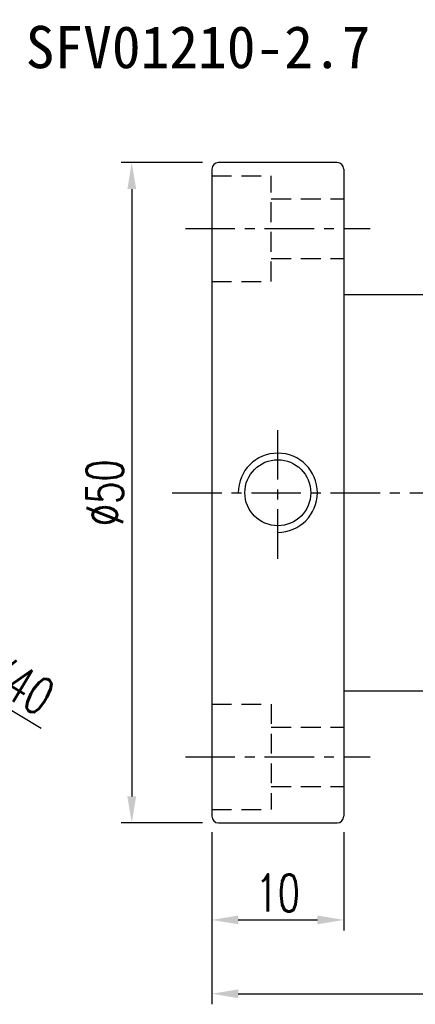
# Model space of a CAD drawing. Extents: x 12 to 312, y -170 to 101.
# Tile 2 of 55: x 90 to 120, y 22 to 96. Entities that reach past the tile are written whole.
import ezdxf
from ezdxf.enums import TextEntityAlignment as Align

# ---------------------------------------------------------------- set-up
doc = ezdxf.new("R2010")
doc.units = 0
doc.header["$LTSCALE"] = 3
doc.header["$MEASUREMENT"] = 0
doc.header["$PDMODE"] = 1
doc.linetypes.add('CENTER', pattern=[2, 1.25, -0.25, 0.25, -0.25])
doc.linetypes.add('DASHED', pattern=[0.75, 0.5, -0.25])
doc.layers.get('DEFPOINTS').update_dxf_attribs({"linetype": 'CONTINUOUS'})
for name, color, linetype in [('CHA', 2, 'CONTINUOUS'), ('CL', 1, 'CENTER'), ('DIM', 4, 'CONTINUOUS'), ('HID', 2, 'DASHED'), ('OUT', 3, 'CONTINUOUS')]:
    doc.layers.add(name, color=color, linetype=linetype)
doc.styles.add('DIM-7', font='SIMPLEX.shx', dxfattribs={"width": 0.7, "bigfont": 'chineset.shx'})
doc.styles.add('T', font='kaiu.ttf')
doc.dimstyles.new('CNS', dxfattribs={"dimtxt": 3.5, "dimasz": 2.5, "dimexe": 1, "dimexo": 1.5, "dimgap": 0.09, "dimtad": 0, "dimdsep": 46, "dimtxsty": 'DIM-7', "dimcen": 0.09, "dimclrd": 1, "dimclre": 1, "dimclrt": 4, "dimadec": 0, "dimazin": 0, "dimtfac": 1, "dimtix": 1, "dimtmove": 2, "dimatfit": 3, "dimfxl": 1, "dimtvp": 0.971429, "dimtolj": 1, "dimarcsym": 0})

# ---------------------------------------------------------------- blocks, each defined once
blk = doc.blocks.new('*D4')
at = {"layer": 'DEFPOINTS', "color": 0, "transparency": 16777216}
for p in [(44.447, 70.921), (78.753, 50.352)]:
    blk.add_point(p, dxfattribs=at)
at = {"layer": 'DIM', "color": 0, "lineweight": -2, "transparency": 16777216}
for p, q in [((42.731, 71.95), (41.016, 72.978)), ((44.447, 70.921), (78.753, 50.352)), ((91.365, 42.791), (80.468, 49.324))]:
    blk.add_line(p, q, dxfattribs=at)
at = {"layer": 'DIM', "color": 0, "transparency": 16777216}
for points in [[(42.903, 72.236), (42.56, 71.664), (44.447, 70.921)], [(80.64, 49.61), (80.297, 49.038), (78.753, 50.352)]]:
    blk.add_solid(points, dxfattribs=at)
at = {"layer": 'DIM', "color": 0, "transparency": 16777216, "insert": (89.744, 46.141), "char_height": 2.8, "attachment_point": 5, "rotation": 329.05437, "style": 'DIM-7'}
blk.add_mtext('\\A1;∅40', dxfattribs=at)
blk = doc.blocks.new('*D6')
at = {"layer": 'DEFPOINTS', "color": 0, "transparency": 16777216}
for p in [(104.288, 36.137), (114.288, 36.137), (114.288, 28.289)]:
    blk.add_point(p, dxfattribs=at)
at = {"layer": 'DIM', "color": 0, "lineweight": -2, "transparency": 16777216}
for p, q in [((104.288, 34.937), (104.288, 27.489)), ((114.288, 34.937), (114.288, 27.489)), ((106.288, 28.289), (112.288, 28.289))]:
    blk.add_line(p, q, dxfattribs=at)
at = {"layer": 'DIM', "color": 0, "transparency": 16777216}
for points in [[(106.288, 28.622), (106.288, 27.955), (104.288, 28.289)], [(112.288, 28.622), (112.288, 27.955), (114.288, 28.289)]]:
    blk.add_solid(points, dxfattribs=at)
at = {"layer": 'DIM', "color": 0, "transparency": 16777216, "insert": (109.288, 30.329), "char_height": 2.8, "attachment_point": 5, "style": 'DIM-7'}
blk.add_mtext('\\A1;10', dxfattribs=at)
blk = doc.blocks.new('*D7')
at = {"layer": 'DEFPOINTS', "color": 0, "transparency": 16777216}
for p in [(157.288, 46.137), (104.288, 36.137), (157.288, 22.697)]:
    blk.add_point(p, dxfattribs=at)
at = {"layer": 'DIM', "color": 0, "lineweight": -2, "transparency": 16777216}
for p, q in [((157.288, 44.937), (157.288, 21.897)), ((104.288, 34.937), (104.288, 21.897)), ((106.288, 22.697), (155.288, 22.697))]:
    blk.add_line(p, q, dxfattribs=at)
at = {"layer": 'DIM', "color": 0, "transparency": 16777216}
for points in [[(106.288, 23.03), (106.288, 22.363), (104.288, 22.697)], [(155.288, 23.03), (155.288, 22.363), (157.288, 22.697)]]:
    blk.add_solid(points, dxfattribs=at)
at = {"layer": 'DIM', "color": 0, "transparency": 16777216, "insert": (130.788, 24.737), "char_height": 2.8, "attachment_point": 5, "style": 'DIM-7'}
blk.add_mtext('\\A1;53', dxfattribs=at)
blk = doc.blocks.new('*D8')
at = {"layer": 'DEFPOINTS', "color": 0, "transparency": 16777216}
for p in [(104.788, 85.637), (98.219, 35.637), (104.788, 35.637)]:
    blk.add_point(p, dxfattribs=at)
at = {"layer": 'DIM', "color": 0, "lineweight": -2, "transparency": 16777216}
for p, q in [((103.588, 85.637), (97.419, 85.637)), ((98.219, 83.637), (98.219, 37.637)), ((103.588, 35.637), (97.419, 35.637))]:
    blk.add_line(p, q, dxfattribs=at)
at = {"layer": 'DIM', "color": 0, "transparency": 16777216}
for points in [[(97.885, 83.637), (98.552, 83.637), (98.219, 85.637)], [(97.885, 37.637), (98.552, 37.637), (98.219, 35.637)]]:
    blk.add_solid(points, dxfattribs=at)
at = {"layer": 'DIM', "color": 0, "transparency": 16777216, "insert": (96.179, 60.637), "char_height": 2.8, "attachment_point": 5, "rotation": 90, "style": 'DIM-7'}
blk.add_mtext('\\A1;%%C50', dxfattribs=at)

msp = doc.modelspace()

# ---------------------------------------------------------------- linework, layer by layer
at = {"layer": 'CL', "color": 0}
for p, q in [((102.288, 80.637), (116.288, 80.637)), ((109.288, 55.637), (109.288, 65.637)), ((101.288, 60.637), (160.288, 60.637)), ((102.288, 40.637), (116.288, 40.637))]:
    msp.add_line(p, q, dxfattribs=at)
at = {"layer": 'DIM', "color": 0}
msp.add_arc((109.288, 60.637), 3, 270, 180, dxfattribs=at)
at = {"layer": 'HID', "color": 0}
for p, q in [((104.288, 84.637), (108.788, 84.637)), ((108.788, 76.637), (108.788, 84.637)), ((108.788, 82.887), (114.288, 82.887)), ((108.788, 78.387), (114.288, 78.387)), ((104.288, 76.637), (108.788, 76.637)), ((104.288, 44.637), (108.788, 44.637)), ((108.788, 44.637), (108.788, 36.637)), ((108.788, 42.887), (114.288, 42.887)), ((108.788, 38.387), (114.288, 38.387)), ((104.288, 36.637), (108.788, 36.637))]:
    msp.add_line(p, q, dxfattribs=at)
at = {"layer": 'OUT', "color": 0}
for p, q in [((104.288, 85.137), (104.288, 36.137)), ((113.788, 85.637), (104.788, 85.637)), ((114.288, 85.137), (114.288, 36.137)), ((156.788, 75.637), (114.288, 75.637)), ((114.288, 45.637), (156.788, 45.637)), ((104.788, 35.637), (113.788, 35.637))]:
    msp.add_line(p, q, dxfattribs=at)
msp.add_circle((109.288, 60.637), 2.5, dxfattribs=at)
for centre, start, end in [((104.788, 85.137), 90, 180), ((113.788, 85.137), 0, 90), ((104.788, 36.137), 180, 270), ((113.788, 36.137), 270, 0)]:
    msp.add_arc(centre, 0.5, start, end, dxfattribs=at)

# ---------------------------------------------------------------- texts
at = {"layer": 'CHA', "color": 0, "style": 'T'}
msp.add_text('SFV01210-2.7', height=3.2, dxfattribs=at).set_placement((103.244, 94.39), align=Align.MIDDLE)

# ---------------------------------------------------------------- dimensions: what is measured, and where the dimension line sits
at = {"layer": 'DIM', "color": 0}
dim = msp.add_linear_dim(base=(98.219, 35.637), p1=(104.788, 85.637), p2=(104.788, 35.637), angle=90, text='%%C<>', dimstyle='CNS', override={"dimscale": 0.8, "dimgap": 0.8, "dimtad": 1, "dimclrd": 0, "dimclre": 0, "dimclrt": 0, "dimadec": 2, "dimazin": 2, "dimtm": 1e-09, "dimtfac": 0.6, "dimtix": 0, "dimtmove": 1, "dimatfit": 0}, dxfattribs=at)
dim.commit()
dim.dimension.update_dxf_attribs({"geometry": '*D8', "text_midpoint": (96.179, 60.637)})
dim = msp.add_diameter_dim_2p(p1=(44.447, 70.921), p2=(78.753, 50.352), dimstyle='CNS', override={"dimscale": 0.8, "dimgap": 0.8, "dimtad": 1, "dimclrd": 0, "dimclre": 0, "dimclrt": 0, "dimadec": 2, "dimazin": 2, "dimtm": 1e-09, "dimtfac": 0.6, "dimtix": 0, "dimtmove": 1, "dimatfit": 0}, dxfattribs=at)
dim.commit()
dim.dimension.update_dxf_attribs({"geometry": '*D4', "text_midpoint": (88.695, 44.392), "dimtype": 163})
for base, p2, picture, middle in [((157.288, 22.697), (157.288, 46.137), '*D7', (130.788, 24.737)), ((114.288, 28.289), (114.288, 36.137), '*D6', (109.288, 30.329))]:
    dim = msp.add_linear_dim(base=base, p1=(104.288, 36.137), p2=p2, dimstyle='CNS', override={"dimscale": 0.8, "dimgap": 0.8, "dimtad": 1, "dimclrd": 0, "dimclre": 0, "dimclrt": 0, "dimadec": 2, "dimazin": 2, "dimtm": 1e-09, "dimtfac": 0.6, "dimtix": 0, "dimtmove": 1, "dimatfit": 0}, dxfattribs=at)
    dim.commit()
    dim.dimension.update_dxf_attribs({"geometry": picture, "text_midpoint": middle})

doc.saveas('drawing.dxf')
